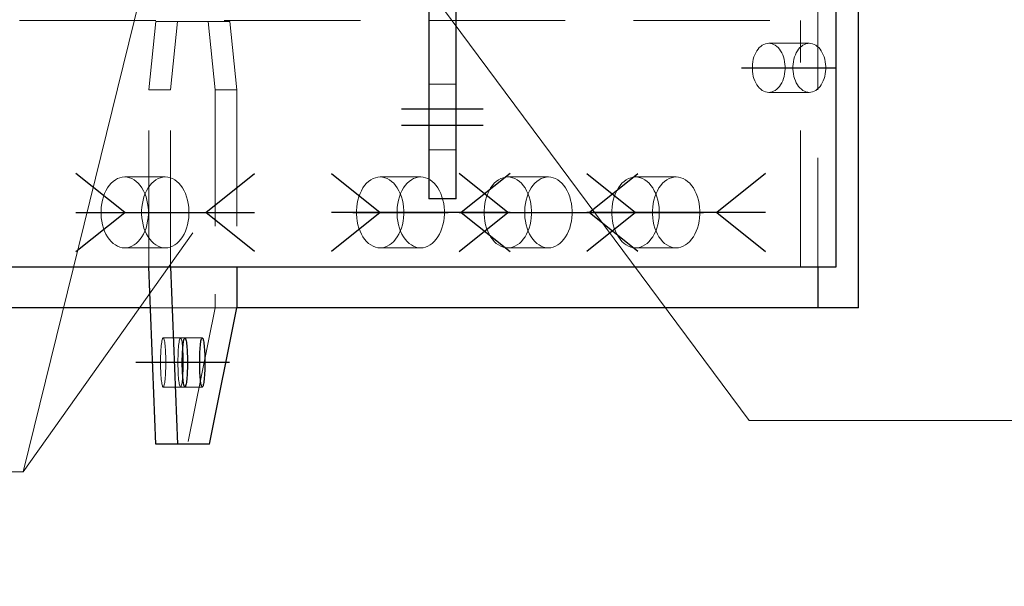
# Model space of a CAD drawing. Header units: millimetres. Extents: x 3528 to 4122, y 12541 to 12988.
# Tile 32 of 47: x 3936 to 3954, y 12706 to 12717. Entities that reach past the tile are written whole.
import ezdxf

# ---------------------------------------------------------------- set-up
doc = ezdxf.new("R2010")
doc.units = ezdxf.units.MM
doc.header["$LTSCALE"] = 10
doc.linetypes.add('HIDDEN', pattern=[0.375, 0.25, -0.125])
doc.linetypes.add('MITTE', pattern=[2, 1.25, -0.25, 0.25, -0.25])
for name, color, linetype in [('PS_BOLT', 4, 'Continuous'), ('PS_MID', 5, 'MITTE'), ('PS_SHAPE', 3, 'Continuous')]:
    doc.layers.add(name, color=color, linetype=linetype)
for name, color, linetype, lineweight in [('PS_Hidden', 2, 'HIDDEN', 9), ('PS_Pos', 1, 'Continuous', 15), ('PS_SOLID', 7, 'Continuous', 30)]:
    doc.layers.add(name, color=color, linetype=linetype, lineweight=lineweight)
doc.styles.add('simplex', font='simplex.shx', dxfattribs={"width": 0.75})

# ---------------------------------------------------------------- blocks, each defined once
blk = doc.blocks.new('*X325')
at = {"color": 30, "linetype": 'Continuous'}
for p, q in [((3941.798, 12713.918), (3942.69, 12713.204)), ((3945.07, 12713.918), (3944.178, 12713.204)), ((3942.69, 12713.204), (3941.798, 12712.49)), ((3945.07, 12713.204), (3941.798, 12713.204)), ((3944.178, 12713.204), (3945.07, 12712.49))]:
    blk.add_line(p, q, dxfattribs=at)
blk = doc.blocks.new('*X328')
at = {"color": 30, "linetype": 'Continuous'}
for p, q in [((3945.03, 12713.204), (3944.138, 12713.918)), ((3946.518, 12713.204), (3947.41, 12713.918)), ((3944.138, 12712.49), (3945.03, 12713.204)), ((3944.138, 12713.204), (3947.41, 12713.204)), ((3947.41, 12712.49), (3946.518, 12713.204))]:
    blk.add_line(p, q, dxfattribs=at)
blk = doc.blocks.new('*X330')
at = {"layer": 'PS_Hidden', "color": 2, "linetype": 'HIDDEN'}
for p, q in [((3950.713, 12721.704), (3950.713, 12712.204)), ((3699.831, 12716.719), (3950.391, 12716.719)), ((3950.391, 12712.204), (3950.391, 12716.719)), ((3938.45, 12715.454), (3938.583, 12716.704)), ((3938.583, 12716.704), (3938.98, 12716.704)), ((3938.98, 12716.704), (3938.848, 12715.454)), ((3938.98, 12716.704), (3939.936, 12716.704)), ((3939.538, 12716.704), (3939.671, 12715.454)), ((3940.068, 12715.454), (3939.936, 12716.704)), ((3949.592, 12716.164), (3949.614, 12716.196)), ((3949.614, 12716.196), (3949.638, 12716.224)), ((3949.638, 12716.224), (3949.664, 12716.248)), ((3949.664, 12716.248), (3949.692, 12716.268)), ((3949.692, 12716.268), (3949.72, 12716.284)), ((3949.72, 12716.284), (3949.75, 12716.295)), ((3949.75, 12716.295), (3949.78, 12716.302)), ((3949.78, 12716.302), (3949.81, 12716.304)), ((3949.81, 12716.304), (3949.841, 12716.302)), ((3950.554, 12716.304), (3949.81, 12716.304)), ((3949.841, 12716.302), (3949.871, 12716.295)), ((3949.871, 12716.295), (3949.9, 12716.284)), ((3949.9, 12716.284), (3949.929, 12716.268)), ((3949.929, 12716.268), (3949.956, 12716.248)), ((3949.956, 12716.248), (3949.982, 12716.224)), ((3949.982, 12716.224), (3950.006, 12716.196)), ((3950.006, 12716.196), (3950.028, 12716.164)), ((3950.358, 12716.196), (3950.336, 12716.164)), ((3950.382, 12716.224), (3950.358, 12716.196)), ((3950.408, 12716.248), (3950.382, 12716.224)), ((3950.435, 12716.268), (3950.408, 12716.248)), ((3950.464, 12716.284), (3950.435, 12716.268)), ((3950.493, 12716.295), (3950.464, 12716.284)), ((3950.524, 12716.302), (3950.493, 12716.295)), ((3950.554, 12716.304), (3950.524, 12716.302)), ((3950.584, 12716.302), (3950.554, 12716.304)), ((3950.615, 12716.295), (3950.584, 12716.302)), ((3950.644, 12716.284), (3950.615, 12716.295)), ((3950.673, 12716.268), (3950.644, 12716.284)), ((3950.7, 12716.248), (3950.673, 12716.268)), ((3950.726, 12716.224), (3950.7, 12716.248)), ((3950.75, 12716.196), (3950.726, 12716.224)), ((3950.772, 12716.164), (3950.75, 12716.196)), ((3949.519, 12715.967), (3949.528, 12716.011)), ((3949.528, 12716.011), (3949.54, 12716.053)), ((3949.54, 12716.053), (3949.555, 12716.092)), ((3949.555, 12716.092), (3949.572, 12716.13)), ((3949.572, 12716.13), (3949.592, 12716.164)), ((3950.028, 12716.164), (3950.048, 12716.13)), ((3950.048, 12716.13), (3950.066, 12716.092)), ((3950.066, 12716.092), (3950.08, 12716.053)), ((3950.08, 12716.053), (3950.092, 12716.011)), ((3950.092, 12716.011), (3950.102, 12715.967)), ((3950.272, 12716.011), (3950.263, 12715.967)), ((3950.284, 12716.053), (3950.272, 12716.011)), ((3950.299, 12716.092), (3950.284, 12716.053)), ((3950.316, 12716.13), (3950.299, 12716.092)), ((3950.336, 12716.164), (3950.316, 12716.13)), ((3950.792, 12716.13), (3950.772, 12716.164)), ((3950.809, 12716.092), (3950.792, 12716.13)), ((3950.824, 12716.053), (3950.809, 12716.092)), ((3950.836, 12716.011), (3950.824, 12716.053)), ((3950.845, 12715.967), (3950.836, 12716.011)), ((3949.51, 12715.877), (3949.513, 12715.923)), ((3949.51, 12715.832), (3949.51, 12715.877)), ((3949.513, 12715.786), (3949.51, 12715.832)), ((3949.513, 12715.923), (3949.519, 12715.967)), ((3950.102, 12715.967), (3950.108, 12715.923)), ((3950.108, 12715.923), (3950.111, 12715.877)), ((3950.111, 12715.832), (3950.108, 12715.786)), ((3950.111, 12715.877), (3950.111, 12715.832)), ((3950.257, 12715.923), (3950.254, 12715.877)), ((3950.254, 12715.877), (3950.254, 12715.832)), ((3950.254, 12715.832), (3950.257, 12715.786)), ((3950.263, 12715.967), (3950.257, 12715.923)), ((3950.851, 12715.923), (3950.845, 12715.967)), ((3950.854, 12715.877), (3950.851, 12715.923)), ((3950.851, 12715.786), (3950.854, 12715.832)), ((3950.854, 12715.832), (3950.854, 12715.877)), ((3949.519, 12715.742), (3949.513, 12715.786)), ((3949.528, 12715.698), (3949.519, 12715.742)), ((3949.54, 12715.656), (3949.528, 12715.698)), ((3949.555, 12715.616), (3949.54, 12715.656)), ((3950.08, 12715.656), (3950.066, 12715.616)), ((3950.092, 12715.698), (3950.08, 12715.656)), ((3950.102, 12715.742), (3950.092, 12715.698)), ((3950.108, 12715.786), (3950.102, 12715.742)), ((3950.257, 12715.786), (3950.263, 12715.742)), ((3950.263, 12715.742), (3950.272, 12715.698)), ((3950.272, 12715.698), (3950.284, 12715.656)), ((3950.284, 12715.656), (3950.299, 12715.616)), ((3950.809, 12715.616), (3950.824, 12715.656)), ((3950.824, 12715.656), (3950.836, 12715.698)), ((3950.836, 12715.698), (3950.845, 12715.742)), ((3950.845, 12715.742), (3950.851, 12715.786)), ((3938.45, 12712.204), (3938.45, 12715.454)), ((3938.848, 12715.454), (3938.45, 12715.454)), ((3938.848, 12712.204), (3938.848, 12715.454)), ((3939.671, 12715.454), (3939.671, 12711.454)), ((3939.671, 12715.454), (3940.068, 12715.454)), ((3940.068, 12715.454), (3940.068, 12712.204)), ((3943.581, 12715.554), (3944.081, 12715.554)), ((3949.572, 12715.579), (3949.555, 12715.616)), ((3949.592, 12715.544), (3949.572, 12715.579)), ((3949.614, 12715.513), (3949.592, 12715.544)), ((3949.638, 12715.485), (3949.614, 12715.513)), ((3949.664, 12715.461), (3949.638, 12715.485)), ((3949.692, 12715.441), (3949.664, 12715.461)), ((3949.956, 12715.461), (3949.929, 12715.441)), ((3949.982, 12715.485), (3949.956, 12715.461)), ((3950.006, 12715.513), (3949.982, 12715.485)), ((3950.028, 12715.544), (3950.006, 12715.513)), ((3950.048, 12715.579), (3950.028, 12715.544)), ((3950.066, 12715.616), (3950.048, 12715.579)), ((3950.299, 12715.616), (3950.316, 12715.579)), ((3950.316, 12715.579), (3950.336, 12715.544)), ((3950.336, 12715.544), (3950.358, 12715.513)), ((3950.358, 12715.513), (3950.382, 12715.485)), ((3950.382, 12715.485), (3950.408, 12715.461)), ((3950.408, 12715.461), (3950.435, 12715.441)), ((3950.673, 12715.441), (3950.7, 12715.461)), ((3950.7, 12715.461), (3950.726, 12715.485)), ((3950.726, 12715.485), (3950.75, 12715.513)), ((3950.75, 12715.513), (3950.772, 12715.544)), ((3950.772, 12715.544), (3950.792, 12715.579)), ((3950.792, 12715.579), (3950.809, 12715.616)), ((3949.72, 12715.425), (3949.692, 12715.441)), ((3949.75, 12715.414), (3949.72, 12715.425)), ((3949.78, 12715.407), (3949.75, 12715.414)), ((3949.81, 12715.404), (3949.78, 12715.407)), ((3949.841, 12715.407), (3949.81, 12715.404)), ((3950.554, 12715.404), (3949.81, 12715.404)), ((3949.871, 12715.414), (3949.841, 12715.407)), ((3949.9, 12715.425), (3949.871, 12715.414)), ((3949.929, 12715.441), (3949.9, 12715.425)), ((3950.435, 12715.441), (3950.464, 12715.425)), ((3950.464, 12715.425), (3950.493, 12715.414)), ((3950.493, 12715.414), (3950.524, 12715.407)), ((3950.524, 12715.407), (3950.554, 12715.404)), ((3950.554, 12715.404), (3950.584, 12715.407)), ((3950.584, 12715.407), (3950.615, 12715.414)), ((3950.615, 12715.414), (3950.644, 12715.425)), ((3950.644, 12715.425), (3950.673, 12715.441)), ((3943.581, 12714.354), (3944.081, 12714.354)), ((3937.839, 12713.802), (3937.881, 12713.825)), ((3937.881, 12713.825), (3937.923, 12713.841)), ((3937.923, 12713.841), (3937.967, 12713.851)), ((3937.967, 12713.851), (3938.011, 12713.854)), ((3938.011, 12713.854), (3938.055, 12713.851)), ((3938.754, 12713.854), (3938.011, 12713.854)), ((3938.055, 12713.851), (3938.098, 12713.841)), ((3938.098, 12713.841), (3938.141, 12713.825)), ((3938.141, 12713.825), (3938.182, 12713.802)), ((3938.624, 12713.825), (3938.583, 12713.802)), ((3938.667, 12713.841), (3938.624, 12713.825)), ((3938.71, 12713.851), (3938.667, 12713.841)), ((3938.754, 12713.854), (3938.71, 12713.851)), ((3938.798, 12713.851), (3938.754, 12713.854)), ((3938.842, 12713.841), (3938.798, 12713.851)), ((3938.884, 12713.825), (3938.842, 12713.841)), ((3938.926, 12713.802), (3938.884, 12713.825)), ((3942.519, 12713.802), (3942.56, 12713.825)), ((3942.56, 12713.825), (3942.603, 12713.841)), ((3942.603, 12713.841), (3942.646, 12713.851)), ((3942.646, 12713.851), (3942.69, 12713.854)), ((3942.69, 12713.854), (3942.734, 12713.851)), ((3943.434, 12713.854), (3942.69, 12713.854)), ((3942.734, 12713.851), (3942.778, 12713.841)), ((3942.778, 12713.841), (3942.82, 12713.825)), ((3942.82, 12713.825), (3942.862, 12713.802)), ((3943.304, 12713.825), (3943.263, 12713.802)), ((3943.347, 12713.841), (3943.304, 12713.825)), ((3943.39, 12713.851), (3943.347, 12713.841)), ((3943.434, 12713.854), (3943.39, 12713.851)), ((3943.478, 12713.851), (3943.434, 12713.854)), ((3943.522, 12713.841), (3943.478, 12713.851)), ((3943.564, 12713.825), (3943.522, 12713.841)), ((3943.605, 12713.802), (3943.564, 12713.825)), ((3944.859, 12713.802), (3944.9, 12713.825)), ((3944.9, 12713.825), (3944.943, 12713.841)), ((3944.943, 12713.841), (3944.986, 12713.851)), ((3944.986, 12713.851), (3945.03, 12713.854)), ((3945.03, 12713.854), (3945.074, 12713.851)), ((3945.774, 12713.854), (3945.03, 12713.854)), ((3945.074, 12713.851), (3945.118, 12713.841)), ((3945.118, 12713.841), (3945.16, 12713.825)), ((3945.16, 12713.825), (3945.202, 12713.802)), ((3945.644, 12713.825), (3945.603, 12713.802)), ((3945.686, 12713.841), (3945.644, 12713.825)), ((3945.73, 12713.851), (3945.686, 12713.841)), ((3945.774, 12713.854), (3945.73, 12713.851)), ((3945.818, 12713.851), (3945.774, 12713.854)), ((3945.861, 12713.841), (3945.818, 12713.851)), ((3945.904, 12713.825), (3945.861, 12713.841)), ((3945.945, 12713.802), (3945.904, 12713.825)), ((3947.199, 12713.802), (3947.24, 12713.825)), ((3947.24, 12713.825), (3947.283, 12713.841)), ((3947.283, 12713.841), (3947.326, 12713.851)), ((3947.326, 12713.851), (3947.37, 12713.854)), ((3947.37, 12713.854), (3947.414, 12713.851)), ((3948.114, 12713.854), (3947.37, 12713.854)), ((3947.414, 12713.851), (3947.458, 12713.841)), ((3947.458, 12713.841), (3947.5, 12713.825)), ((3947.5, 12713.825), (3947.542, 12713.802)), ((3947.984, 12713.825), (3947.942, 12713.802)), ((3948.026, 12713.841), (3947.984, 12713.825)), ((3948.07, 12713.851), (3948.026, 12713.841)), ((3948.114, 12713.854), (3948.07, 12713.851)), ((3948.158, 12713.851), (3948.114, 12713.854)), ((3948.201, 12713.841), (3948.158, 12713.851)), ((3948.244, 12713.825), (3948.201, 12713.841)), ((3948.285, 12713.802), (3948.244, 12713.825)), ((3937.667, 12713.602), (3937.696, 12713.652)), ((3937.696, 12713.652), (3937.728, 12713.698)), ((3937.728, 12713.698), (3937.762, 12713.738)), ((3937.762, 12713.738), (3937.8, 12713.773)), ((3937.8, 12713.773), (3937.839, 12713.802)), ((3938.182, 12713.802), (3938.222, 12713.773)), ((3938.222, 12713.773), (3938.259, 12713.738)), ((3938.259, 12713.738), (3938.294, 12713.698)), ((3938.294, 12713.698), (3938.326, 12713.652)), ((3938.326, 12713.652), (3938.354, 12713.602)), ((3938.439, 12713.652), (3938.411, 12713.602)), ((3938.471, 12713.698), (3938.439, 12713.652)), ((3938.506, 12713.738), (3938.471, 12713.698)), ((3938.543, 12713.773), (3938.506, 12713.738)), ((3938.583, 12713.802), (3938.543, 12713.773)), ((3938.965, 12713.773), (3938.926, 12713.802)), ((3939.003, 12713.738), (3938.965, 12713.773)), ((3939.037, 12713.698), (3939.003, 12713.738)), ((3939.069, 12713.652), (3939.037, 12713.698)), ((3939.098, 12713.602), (3939.069, 12713.652)), ((3942.347, 12713.602), (3942.375, 12713.652)), ((3942.375, 12713.652), (3942.407, 12713.698)), ((3942.407, 12713.698), (3942.442, 12713.738)), ((3942.442, 12713.738), (3942.48, 12713.773)), ((3942.48, 12713.773), (3942.519, 12713.802)), ((3942.862, 12713.802), (3942.901, 12713.773)), ((3942.901, 12713.773), (3942.939, 12713.738)), ((3942.939, 12713.738), (3942.973, 12713.698)), ((3942.973, 12713.698), (3943.005, 12713.652)), ((3943.005, 12713.652), (3943.034, 12713.602)), ((3943.119, 12713.652), (3943.09, 12713.602)), ((3943.151, 12713.698), (3943.119, 12713.652)), ((3943.186, 12713.738), (3943.151, 12713.698)), ((3943.223, 12713.773), (3943.186, 12713.738)), ((3943.263, 12713.802), (3943.223, 12713.773)), ((3943.645, 12713.773), (3943.605, 12713.802)), ((3943.682, 12713.738), (3943.645, 12713.773)), ((3943.717, 12713.698), (3943.682, 12713.738)), ((3943.749, 12713.652), (3943.717, 12713.698)), ((3943.778, 12713.602), (3943.749, 12713.652)), ((3944.687, 12713.602), (3944.715, 12713.652)), ((3944.715, 12713.652), (3944.747, 12713.698)), ((3944.747, 12713.698), (3944.782, 12713.738)), ((3944.782, 12713.738), (3944.819, 12713.773)), ((3944.819, 12713.773), (3944.859, 12713.802)), ((3945.202, 12713.802), (3945.241, 12713.773)), ((3945.241, 12713.773), (3945.279, 12713.738)), ((3945.279, 12713.738), (3945.313, 12713.698)), ((3945.313, 12713.698), (3945.345, 12713.652)), ((3945.345, 12713.652), (3945.374, 12713.602)), ((3945.459, 12713.652), (3945.43, 12713.602)), ((3945.491, 12713.698), (3945.459, 12713.652)), ((3945.526, 12713.738), (3945.491, 12713.698)), ((3945.563, 12713.773), (3945.526, 12713.738)), ((3945.603, 12713.802), (3945.563, 12713.773)), ((3945.985, 12713.773), (3945.945, 12713.802)), ((3946.022, 12713.738), (3945.985, 12713.773)), ((3946.057, 12713.698), (3946.022, 12713.738)), ((3946.089, 12713.652), (3946.057, 12713.698)), ((3946.118, 12713.602), (3946.089, 12713.652)), ((3947.027, 12713.602), (3947.055, 12713.652)), ((3947.055, 12713.652), (3947.087, 12713.698)), ((3947.087, 12713.698), (3947.122, 12713.738)), ((3947.122, 12713.738), (3947.159, 12713.773)), ((3947.159, 12713.773), (3947.199, 12713.802)), ((3947.542, 12713.802), (3947.581, 12713.773)), ((3947.581, 12713.773), (3947.618, 12713.738)), ((3947.618, 12713.738), (3947.653, 12713.698)), ((3947.653, 12713.698), (3947.685, 12713.652)), ((3947.685, 12713.652), (3947.714, 12713.602)), ((3947.799, 12713.652), (3947.77, 12713.602)), ((3947.831, 12713.698), (3947.799, 12713.652)), ((3947.866, 12713.738), (3947.831, 12713.698)), ((3947.903, 12713.773), (3947.866, 12713.738)), ((3947.942, 12713.802), (3947.903, 12713.773)), ((3948.325, 12713.773), (3948.285, 12713.802)), ((3948.362, 12713.738), (3948.325, 12713.773)), ((3948.397, 12713.698), (3948.362, 12713.738)), ((3948.429, 12713.652), (3948.397, 12713.698)), ((3948.457, 12713.602), (3948.429, 12713.652)), ((3937.603, 12713.43), (3937.621, 12713.491)), ((3937.621, 12713.491), (3937.642, 12713.548)), ((3937.642, 12713.548), (3937.667, 12713.602)), ((3938.364, 12713.491), (3938.347, 12713.43)), ((3938.354, 12713.602), (3938.379, 12713.548)), ((3938.386, 12713.548), (3938.364, 12713.491)), ((3938.379, 12713.548), (3938.401, 12713.491)), ((3938.411, 12713.602), (3938.386, 12713.548)), ((3938.401, 12713.491), (3938.418, 12713.43)), ((3939.123, 12713.548), (3939.098, 12713.602)), ((3939.144, 12713.491), (3939.123, 12713.548)), ((3939.162, 12713.43), (3939.144, 12713.491)), ((3942.283, 12713.43), (3942.3, 12713.491)), ((3942.3, 12713.491), (3942.322, 12713.548)), ((3942.322, 12713.548), (3942.347, 12713.602)), ((3943.044, 12713.491), (3943.027, 12713.43)), ((3943.034, 12713.602), (3943.059, 12713.548)), ((3943.065, 12713.548), (3943.044, 12713.491)), ((3943.059, 12713.548), (3943.081, 12713.491)), ((3943.09, 12713.602), (3943.065, 12713.548)), ((3943.081, 12713.491), (3943.098, 12713.43)), ((3943.803, 12713.548), (3943.778, 12713.602)), ((3943.824, 12713.491), (3943.803, 12713.548)), ((3943.842, 12713.43), (3943.824, 12713.491)), ((3944.623, 12713.43), (3944.64, 12713.491)), ((3944.64, 12713.491), (3944.661, 12713.548)), ((3944.661, 12713.548), (3944.687, 12713.602)), ((3945.384, 12713.491), (3945.366, 12713.43)), ((3945.374, 12713.602), (3945.399, 12713.548)), ((3945.405, 12713.548), (3945.384, 12713.491)), ((3945.399, 12713.548), (3945.42, 12713.491)), ((3945.43, 12713.602), (3945.405, 12713.548)), ((3945.42, 12713.491), (3945.438, 12713.43)), ((3946.143, 12713.548), (3946.118, 12713.602)), ((3946.164, 12713.491), (3946.143, 12713.548)), ((3946.181, 12713.43), (3946.164, 12713.491)), ((3946.963, 12713.43), (3946.98, 12713.491)), ((3946.98, 12713.491), (3947.001, 12713.548)), ((3947.001, 12713.548), (3947.027, 12713.602)), ((3947.724, 12713.491), (3947.706, 12713.43)), ((3947.714, 12713.602), (3947.739, 12713.548)), ((3947.745, 12713.548), (3947.724, 12713.491)), ((3947.739, 12713.548), (3947.76, 12713.491)), ((3947.77, 12713.602), (3947.745, 12713.548)), ((3947.76, 12713.491), (3947.778, 12713.43)), ((3948.483, 12713.548), (3948.457, 12713.602)), ((3948.504, 12713.491), (3948.483, 12713.548)), ((3948.521, 12713.43), (3948.504, 12713.491)), ((3937.577, 12713.237), (3937.581, 12713.303)), ((3937.581, 12713.303), (3937.59, 12713.367)), ((3937.59, 12713.367), (3937.603, 12713.43)), ((3938.325, 12713.303), (3938.32, 12713.237)), ((3938.334, 12713.367), (3938.325, 12713.303)), ((3938.347, 12713.43), (3938.334, 12713.367)), ((3938.418, 12713.43), (3938.431, 12713.367)), ((3938.431, 12713.367), (3938.44, 12713.303)), ((3938.44, 12713.303), (3938.445, 12713.237)), ((3939.175, 12713.367), (3939.162, 12713.43)), ((3939.184, 12713.303), (3939.175, 12713.367)), ((3939.188, 12713.237), (3939.184, 12713.303)), ((3942.256, 12713.237), (3942.261, 12713.303)), ((3942.261, 12713.303), (3942.27, 12713.367)), ((3942.27, 12713.367), (3942.283, 12713.43)), ((3943.005, 12713.303), (3943, 12713.237)), ((3943.013, 12713.367), (3943.005, 12713.303)), ((3943.027, 12713.43), (3943.013, 12713.367)), ((3943.098, 12713.43), (3943.111, 12713.367)), ((3943.111, 12713.367), (3943.12, 12713.303)), ((3943.12, 12713.303), (3943.124, 12713.237)), ((3943.855, 12713.367), (3943.842, 12713.43)), ((3943.864, 12713.303), (3943.855, 12713.367)), ((3943.868, 12713.237), (3943.864, 12713.303)), ((3944.596, 12713.237), (3944.601, 12713.303)), ((3944.601, 12713.303), (3944.61, 12713.367)), ((3944.61, 12713.367), (3944.623, 12713.43)), ((3945.344, 12713.303), (3945.34, 12713.237)), ((3945.353, 12713.367), (3945.344, 12713.303)), ((3945.366, 12713.43), (3945.353, 12713.367)), ((3945.438, 12713.43), (3945.451, 12713.367)), ((3945.451, 12713.367), (3945.46, 12713.303)), ((3945.46, 12713.303), (3945.464, 12713.237)), ((3946.195, 12713.367), (3946.181, 12713.43)), ((3946.203, 12713.303), (3946.195, 12713.367)), ((3946.208, 12713.237), (3946.203, 12713.303)), ((3946.936, 12713.237), (3946.941, 12713.303)), ((3946.941, 12713.303), (3946.949, 12713.367)), ((3946.949, 12713.367), (3946.963, 12713.43)), ((3947.684, 12713.303), (3947.68, 12713.237)), ((3947.693, 12713.367), (3947.684, 12713.303)), ((3947.706, 12713.43), (3947.693, 12713.367)), ((3947.778, 12713.43), (3947.791, 12713.367)), ((3947.791, 12713.367), (3947.8, 12713.303)), ((3947.8, 12713.303), (3947.804, 12713.237)), ((3948.534, 12713.367), (3948.521, 12713.43)), ((3948.543, 12713.303), (3948.534, 12713.367)), ((3948.548, 12713.237), (3948.543, 12713.303)), ((3937.577, 12713.171), (3937.577, 12713.237)), ((3937.581, 12713.106), (3937.577, 12713.171)), ((3937.59, 12713.041), (3937.581, 12713.106)), ((3938.32, 12713.237), (3938.32, 12713.171)), ((3938.32, 12713.171), (3938.325, 12713.106)), ((3938.325, 12713.106), (3938.334, 12713.041)), ((3938.44, 12713.106), (3938.431, 12713.041)), ((3938.445, 12713.171), (3938.44, 12713.106)), ((3938.445, 12713.237), (3938.445, 12713.171)), ((3939.175, 12713.041), (3939.184, 12713.106)), ((3939.184, 12713.106), (3939.188, 12713.171)), ((3939.188, 12713.171), (3939.188, 12713.237)), ((3942.256, 12713.171), (3942.256, 12713.237)), ((3942.261, 12713.106), (3942.256, 12713.171)), ((3942.27, 12713.041), (3942.261, 12713.106)), ((3943, 12713.237), (3943, 12713.171)), ((3943, 12713.171), (3943.005, 12713.106)), ((3943.005, 12713.106), (3943.013, 12713.041)), ((3943.12, 12713.106), (3943.111, 12713.041)), ((3943.124, 12713.171), (3943.12, 12713.106)), ((3943.124, 12713.237), (3943.124, 12713.171)), ((3943.855, 12713.041), (3943.864, 12713.106)), ((3943.864, 12713.106), (3943.868, 12713.171)), ((3943.868, 12713.171), (3943.868, 12713.237)), ((3944.596, 12713.171), (3944.596, 12713.237)), ((3944.601, 12713.106), (3944.596, 12713.171)), ((3944.61, 12713.041), (3944.601, 12713.106)), ((3945.34, 12713.237), (3945.34, 12713.171)), ((3945.34, 12713.171), (3945.344, 12713.106)), ((3945.344, 12713.106), (3945.353, 12713.041)), ((3945.46, 12713.106), (3945.451, 12713.041)), ((3945.464, 12713.171), (3945.46, 12713.106)), ((3945.464, 12713.237), (3945.464, 12713.171)), ((3946.195, 12713.041), (3946.203, 12713.106)), ((3946.203, 12713.106), (3946.208, 12713.171)), ((3946.208, 12713.171), (3946.208, 12713.237)), ((3946.936, 12713.171), (3946.936, 12713.237)), ((3946.941, 12713.106), (3946.936, 12713.171)), ((3946.949, 12713.041), (3946.941, 12713.106)), ((3947.68, 12713.237), (3947.68, 12713.171)), ((3947.68, 12713.171), (3947.684, 12713.106)), ((3947.684, 12713.106), (3947.693, 12713.041)), ((3947.8, 12713.106), (3947.791, 12713.041)), ((3947.804, 12713.171), (3947.8, 12713.106)), ((3947.804, 12713.237), (3947.804, 12713.171)), ((3948.534, 12713.041), (3948.543, 12713.106)), ((3948.543, 12713.106), (3948.548, 12713.171)), ((3948.548, 12713.171), (3948.548, 12713.237)), ((3937.603, 12712.979), (3937.59, 12713.041)), ((3937.621, 12712.918), (3937.603, 12712.979)), ((3938.334, 12713.041), (3938.347, 12712.979)), ((3938.347, 12712.979), (3938.364, 12712.918)), ((3938.418, 12712.979), (3938.401, 12712.918)), ((3938.431, 12713.041), (3938.418, 12712.979)), ((3939.144, 12712.918), (3939.162, 12712.979)), ((3939.162, 12712.979), (3939.175, 12713.041)), ((3942.283, 12712.979), (3942.27, 12713.041)), ((3942.3, 12712.918), (3942.283, 12712.979)), ((3943.013, 12713.041), (3943.027, 12712.979)), ((3943.027, 12712.979), (3943.044, 12712.918)), ((3943.098, 12712.979), (3943.081, 12712.918)), ((3943.111, 12713.041), (3943.098, 12712.979)), ((3943.824, 12712.918), (3943.842, 12712.979)), ((3943.842, 12712.979), (3943.855, 12713.041)), ((3944.623, 12712.979), (3944.61, 12713.041)), ((3944.64, 12712.918), (3944.623, 12712.979)), ((3945.353, 12713.041), (3945.366, 12712.979)), ((3945.366, 12712.979), (3945.384, 12712.918)), ((3945.438, 12712.979), (3945.42, 12712.918)), ((3945.451, 12713.041), (3945.438, 12712.979)), ((3946.164, 12712.918), (3946.181, 12712.979)), ((3946.181, 12712.979), (3946.195, 12713.041)), ((3946.963, 12712.979), (3946.949, 12713.041)), ((3946.98, 12712.918), (3946.963, 12712.979)), ((3947.693, 12713.041), (3947.706, 12712.979)), ((3947.706, 12712.979), (3947.724, 12712.918)), ((3947.778, 12712.979), (3947.76, 12712.918)), ((3947.791, 12713.041), (3947.778, 12712.979)), ((3948.504, 12712.918), (3948.521, 12712.979)), ((3948.521, 12712.979), (3948.534, 12713.041)), ((3937.642, 12712.861), (3937.621, 12712.918)), ((3937.667, 12712.807), (3937.642, 12712.861)), ((3937.696, 12712.757), (3937.667, 12712.807)), ((3937.728, 12712.711), (3937.696, 12712.757)), ((3938.326, 12712.757), (3938.294, 12712.711)), ((3938.354, 12712.807), (3938.326, 12712.757)), ((3938.379, 12712.861), (3938.354, 12712.807)), ((3938.364, 12712.918), (3938.386, 12712.861)), ((3938.401, 12712.918), (3938.379, 12712.861)), ((3938.386, 12712.861), (3938.411, 12712.807)), ((3938.411, 12712.807), (3938.439, 12712.757)), ((3938.439, 12712.757), (3938.471, 12712.711)), ((3939.037, 12712.711), (3939.069, 12712.757)), ((3939.069, 12712.757), (3939.098, 12712.807)), ((3939.098, 12712.807), (3939.123, 12712.861)), ((3939.123, 12712.861), (3939.144, 12712.918)), ((3942.322, 12712.861), (3942.3, 12712.918)), ((3942.347, 12712.807), (3942.322, 12712.861)), ((3942.375, 12712.757), (3942.347, 12712.807)), ((3942.407, 12712.711), (3942.375, 12712.757)), ((3943.005, 12712.757), (3942.973, 12712.711)), ((3943.034, 12712.807), (3943.005, 12712.757)), ((3943.059, 12712.861), (3943.034, 12712.807)), ((3943.044, 12712.918), (3943.065, 12712.861)), ((3943.081, 12712.918), (3943.059, 12712.861)), ((3943.065, 12712.861), (3943.09, 12712.807)), ((3943.09, 12712.807), (3943.119, 12712.757)), ((3943.119, 12712.757), (3943.151, 12712.711)), ((3943.717, 12712.711), (3943.749, 12712.757)), ((3943.749, 12712.757), (3943.778, 12712.807)), ((3943.778, 12712.807), (3943.803, 12712.861)), ((3943.803, 12712.861), (3943.824, 12712.918)), ((3944.661, 12712.861), (3944.64, 12712.918)), ((3944.687, 12712.807), (3944.661, 12712.861)), ((3944.715, 12712.757), (3944.687, 12712.807)), ((3944.747, 12712.711), (3944.715, 12712.757)), ((3945.345, 12712.757), (3945.313, 12712.711)), ((3945.374, 12712.807), (3945.345, 12712.757)), ((3945.399, 12712.861), (3945.374, 12712.807)), ((3945.384, 12712.918), (3945.405, 12712.861)), ((3945.42, 12712.918), (3945.399, 12712.861)), ((3945.405, 12712.861), (3945.43, 12712.807)), ((3945.43, 12712.807), (3945.459, 12712.757)), ((3945.459, 12712.757), (3945.491, 12712.711)), ((3946.057, 12712.711), (3946.089, 12712.757)), ((3946.089, 12712.757), (3946.118, 12712.807)), ((3946.118, 12712.807), (3946.143, 12712.861)), ((3946.143, 12712.861), (3946.164, 12712.918)), ((3947.001, 12712.861), (3946.98, 12712.918)), ((3947.027, 12712.807), (3947.001, 12712.861)), ((3947.055, 12712.757), (3947.027, 12712.807)), ((3947.087, 12712.711), (3947.055, 12712.757)), ((3947.685, 12712.757), (3947.653, 12712.711)), ((3947.714, 12712.807), (3947.685, 12712.757)), ((3947.739, 12712.861), (3947.714, 12712.807)), ((3947.724, 12712.918), (3947.745, 12712.861)), ((3947.76, 12712.918), (3947.739, 12712.861)), ((3947.745, 12712.861), (3947.77, 12712.807)), ((3947.77, 12712.807), (3947.799, 12712.757)), ((3947.799, 12712.757), (3947.831, 12712.711)), ((3948.397, 12712.711), (3948.429, 12712.757)), ((3948.429, 12712.757), (3948.457, 12712.807)), ((3948.457, 12712.807), (3948.483, 12712.861)), ((3948.483, 12712.861), (3948.504, 12712.918)), ((3937.762, 12712.671), (3937.728, 12712.711)), ((3937.8, 12712.636), (3937.762, 12712.671)), ((3937.839, 12712.607), (3937.8, 12712.636)), ((3937.881, 12712.584), (3937.839, 12712.607)), ((3937.923, 12712.568), (3937.881, 12712.584)), ((3937.967, 12712.558), (3937.923, 12712.568)), ((3938.098, 12712.568), (3938.055, 12712.558)), ((3938.141, 12712.584), (3938.098, 12712.568)), ((3938.182, 12712.607), (3938.141, 12712.584)), ((3938.222, 12712.636), (3938.182, 12712.607)), ((3938.259, 12712.671), (3938.222, 12712.636)), ((3938.294, 12712.711), (3938.259, 12712.671)), ((3938.471, 12712.711), (3938.506, 12712.671)), ((3938.506, 12712.671), (3938.543, 12712.636)), ((3938.543, 12712.636), (3938.583, 12712.607)), ((3938.583, 12712.607), (3938.624, 12712.584)), ((3938.624, 12712.584), (3938.667, 12712.568)), ((3938.667, 12712.568), (3938.71, 12712.558)), ((3938.798, 12712.558), (3938.842, 12712.568)), ((3938.842, 12712.568), (3938.884, 12712.584)), ((3938.884, 12712.584), (3938.926, 12712.607)), ((3938.926, 12712.607), (3938.965, 12712.636)), ((3938.965, 12712.636), (3939.003, 12712.671)), ((3939.003, 12712.671), (3939.037, 12712.711)), ((3942.442, 12712.671), (3942.407, 12712.711)), ((3942.48, 12712.636), (3942.442, 12712.671)), ((3942.519, 12712.607), (3942.48, 12712.636)), ((3942.56, 12712.584), (3942.519, 12712.607)), ((3942.603, 12712.568), (3942.56, 12712.584)), ((3942.646, 12712.558), (3942.603, 12712.568)), ((3942.778, 12712.568), (3942.734, 12712.558)), ((3942.82, 12712.584), (3942.778, 12712.568)), ((3942.862, 12712.607), (3942.82, 12712.584)), ((3942.901, 12712.636), (3942.862, 12712.607)), ((3942.939, 12712.671), (3942.901, 12712.636)), ((3942.973, 12712.711), (3942.939, 12712.671)), ((3943.151, 12712.711), (3943.186, 12712.671)), ((3943.186, 12712.671), (3943.223, 12712.636)), ((3943.223, 12712.636), (3943.263, 12712.607)), ((3943.263, 12712.607), (3943.304, 12712.584)), ((3943.304, 12712.584), (3943.347, 12712.568)), ((3943.347, 12712.568), (3943.39, 12712.558)), ((3943.478, 12712.558), (3943.522, 12712.568)), ((3943.522, 12712.568), (3943.564, 12712.584)), ((3943.564, 12712.584), (3943.605, 12712.607)), ((3943.605, 12712.607), (3943.645, 12712.636)), ((3943.645, 12712.636), (3943.682, 12712.671)), ((3943.682, 12712.671), (3943.717, 12712.711)), ((3944.782, 12712.671), (3944.747, 12712.711)), ((3944.819, 12712.636), (3944.782, 12712.671)), ((3944.859, 12712.607), (3944.819, 12712.636)), ((3944.9, 12712.584), (3944.859, 12712.607)), ((3944.943, 12712.568), (3944.9, 12712.584)), ((3944.986, 12712.558), (3944.943, 12712.568)), ((3945.118, 12712.568), (3945.074, 12712.558)), ((3945.16, 12712.584), (3945.118, 12712.568)), ((3945.202, 12712.607), (3945.16, 12712.584)), ((3945.241, 12712.636), (3945.202, 12712.607)), ((3945.279, 12712.671), (3945.241, 12712.636)), ((3945.313, 12712.711), (3945.279, 12712.671)), ((3945.491, 12712.711), (3945.526, 12712.671)), ((3945.526, 12712.671), (3945.563, 12712.636)), ((3945.563, 12712.636), (3945.603, 12712.607)), ((3945.603, 12712.607), (3945.644, 12712.584)), ((3945.644, 12712.584), (3945.686, 12712.568)), ((3945.686, 12712.568), (3945.73, 12712.558)), ((3945.818, 12712.558), (3945.861, 12712.568)), ((3945.861, 12712.568), (3945.904, 12712.584)), ((3945.904, 12712.584), (3945.945, 12712.607)), ((3945.945, 12712.607), (3945.985, 12712.636)), ((3945.985, 12712.636), (3946.022, 12712.671)), ((3946.022, 12712.671), (3946.057, 12712.711)), ((3947.122, 12712.671), (3947.087, 12712.711)), ((3947.159, 12712.636), (3947.122, 12712.671)), ((3947.199, 12712.607), (3947.159, 12712.636)), ((3947.24, 12712.584), (3947.199, 12712.607)), ((3947.283, 12712.568), (3947.24, 12712.584)), ((3947.326, 12712.558), (3947.283, 12712.568)), ((3947.458, 12712.568), (3947.414, 12712.558)), ((3947.5, 12712.584), (3947.458, 12712.568)), ((3947.542, 12712.607), (3947.5, 12712.584)), ((3947.581, 12712.636), (3947.542, 12712.607)), ((3947.618, 12712.671), (3947.581, 12712.636)), ((3947.653, 12712.711), (3947.618, 12712.671)), ((3947.831, 12712.711), (3947.866, 12712.671)), ((3947.866, 12712.671), (3947.903, 12712.636)), ((3947.903, 12712.636), (3947.942, 12712.607)), ((3947.942, 12712.607), (3947.984, 12712.584)), ((3947.984, 12712.584), (3948.026, 12712.568)), ((3948.026, 12712.568), (3948.07, 12712.558)), ((3948.158, 12712.558), (3948.201, 12712.568)), ((3948.201, 12712.568), (3948.244, 12712.584)), ((3948.244, 12712.584), (3948.285, 12712.607)), ((3948.285, 12712.607), (3948.325, 12712.636)), ((3948.325, 12712.636), (3948.362, 12712.671)), ((3948.362, 12712.671), (3948.397, 12712.711)), ((3938.011, 12712.554), (3937.967, 12712.558)), ((3938.055, 12712.558), (3938.011, 12712.554)), ((3938.754, 12712.554), (3938.011, 12712.554)), ((3938.71, 12712.558), (3938.754, 12712.554)), ((3938.754, 12712.554), (3938.798, 12712.558)), ((3942.69, 12712.554), (3942.646, 12712.558)), ((3942.734, 12712.558), (3942.69, 12712.554)), ((3943.434, 12712.554), (3942.69, 12712.554)), ((3943.39, 12712.558), (3943.434, 12712.554)), ((3943.434, 12712.554), (3943.478, 12712.558)), ((3945.03, 12712.554), (3944.986, 12712.558)), ((3945.074, 12712.558), (3945.03, 12712.554)), ((3945.774, 12712.554), (3945.03, 12712.554)), ((3945.73, 12712.558), (3945.774, 12712.554)), ((3945.774, 12712.554), (3945.818, 12712.558)), ((3947.37, 12712.554), (3947.326, 12712.558)), ((3947.414, 12712.558), (3947.37, 12712.554)), ((3948.114, 12712.554), (3947.37, 12712.554)), ((3948.07, 12712.558), (3948.114, 12712.554)), ((3948.114, 12712.554), (3948.158, 12712.558)), ((3939.671, 12711.454), (3938.481, 12711.454)), ((3939.671, 12711.454), (3939.166, 12708.954)), ((3940.068, 12711.454), (3939.671, 12711.454)), ((3938.681, 12710.764), (3938.678, 12710.73)), ((3938.684, 12710.796), (3938.681, 12710.764)), ((3938.688, 12710.824), (3938.684, 12710.796)), ((3938.692, 12710.848), (3938.688, 12710.824)), ((3938.697, 12710.868), (3938.692, 12710.848)), ((3938.701, 12710.884), (3938.697, 12710.868)), ((3938.706, 12710.895), (3938.701, 12710.884)), ((3938.711, 12710.902), (3938.706, 12710.895)), ((3938.715, 12710.904), (3938.711, 12710.902)), ((3938.72, 12710.902), (3938.715, 12710.904)), ((3938.715, 12710.904), (3939.113, 12710.904)), ((3938.725, 12710.895), (3938.72, 12710.902)), ((3938.73, 12710.884), (3938.725, 12710.895)), ((3938.734, 12710.868), (3938.73, 12710.884)), ((3938.739, 12710.848), (3938.734, 12710.868)), ((3938.743, 12710.824), (3938.739, 12710.848)), ((3938.746, 12710.796), (3938.743, 12710.824)), ((3938.75, 12710.764), (3938.746, 12710.796)), ((3938.753, 12710.73), (3938.75, 12710.764)), ((3938.999, 12710.764), (3938.996, 12710.73)), ((3939.003, 12710.796), (3938.999, 12710.764)), ((3939.006, 12710.824), (3939.003, 12710.796)), ((3939.011, 12710.848), (3939.006, 12710.824)), ((3939.015, 12710.868), (3939.011, 12710.848)), ((3939.019, 12710.884), (3939.015, 12710.868)), ((3939.024, 12710.895), (3939.019, 12710.884)), ((3939.029, 12710.902), (3939.024, 12710.895)), ((3939.034, 12710.904), (3939.029, 12710.902)), ((3939.039, 12710.902), (3939.034, 12710.904)), ((3939.043, 12710.895), (3939.039, 12710.902)), ((3939.048, 12710.884), (3939.043, 12710.895)), ((3939.053, 12710.868), (3939.048, 12710.884)), ((3939.057, 12710.848), (3939.053, 12710.868)), ((3939.061, 12710.824), (3939.057, 12710.848)), ((3939.065, 12710.796), (3939.061, 12710.824)), ((3939.068, 12710.764), (3939.065, 12710.796)), ((3939.072, 12710.73), (3939.068, 12710.764)), ((3939.113, 12710.904), (3939.431, 12710.904)), ((3938.671, 12710.611), (3938.669, 12710.567)), ((3938.673, 12710.653), (3938.671, 12710.611)), ((3938.675, 12710.692), (3938.673, 12710.653)), ((3938.678, 12710.73), (3938.675, 12710.692)), ((3938.756, 12710.692), (3938.753, 12710.73)), ((3938.758, 12710.653), (3938.756, 12710.692)), ((3938.76, 12710.611), (3938.758, 12710.653)), ((3938.762, 12710.567), (3938.76, 12710.611)), ((3938.989, 12710.611), (3938.988, 12710.567)), ((3938.991, 12710.653), (3938.989, 12710.611)), ((3938.993, 12710.692), (3938.991, 12710.653)), ((3938.996, 12710.73), (3938.993, 12710.692)), ((3939.074, 12710.692), (3939.072, 12710.73)), ((3939.077, 12710.653), (3939.074, 12710.692)), ((3939.079, 12710.611), (3939.077, 12710.653)), ((3939.08, 12710.567), (3939.079, 12710.611)), ((3938.669, 12710.567), (3938.668, 12710.523)), ((3938.668, 12710.523), (3938.668, 12710.477)), ((3938.668, 12710.477), (3938.668, 12710.432)), ((3938.668, 12710.432), (3938.668, 12710.386)), ((3938.763, 12710.523), (3938.762, 12710.567)), ((3938.763, 12710.477), (3938.763, 12710.523)), ((3938.763, 12710.432), (3938.763, 12710.477)), ((3938.763, 12710.386), (3938.763, 12710.432)), ((3938.987, 12710.523), (3938.986, 12710.477)), ((3938.986, 12710.477), (3938.986, 12710.432)), ((3938.986, 12710.432), (3938.987, 12710.386)), ((3938.988, 12710.567), (3938.987, 12710.523)), ((3939.081, 12710.523), (3939.08, 12710.567)), ((3939.081, 12710.477), (3939.081, 12710.523)), ((3939.081, 12710.432), (3939.081, 12710.477)), ((3939.081, 12710.386), (3939.081, 12710.432)), ((3938.668, 12710.386), (3938.669, 12710.342)), ((3938.669, 12710.342), (3938.671, 12710.298)), ((3938.671, 12710.298), (3938.673, 12710.256)), ((3938.673, 12710.256), (3938.675, 12710.216)), ((3938.675, 12710.216), (3938.678, 12710.179)), ((3938.753, 12710.179), (3938.756, 12710.216)), ((3938.756, 12710.216), (3938.758, 12710.256)), ((3938.758, 12710.256), (3938.76, 12710.298)), ((3938.76, 12710.298), (3938.762, 12710.342)), ((3938.762, 12710.342), (3938.763, 12710.386)), ((3938.987, 12710.386), (3938.988, 12710.342)), ((3938.988, 12710.342), (3938.989, 12710.298)), ((3938.989, 12710.298), (3938.991, 12710.256)), ((3938.991, 12710.256), (3938.993, 12710.216)), ((3938.993, 12710.216), (3938.996, 12710.179)), ((3939.072, 12710.179), (3939.074, 12710.216)), ((3939.074, 12710.216), (3939.077, 12710.256)), ((3939.077, 12710.256), (3939.079, 12710.298)), ((3939.079, 12710.298), (3939.08, 12710.342)), ((3939.08, 12710.342), (3939.081, 12710.386)), ((3938.678, 12710.179), (3938.681, 12710.144)), ((3938.681, 12710.144), (3938.684, 12710.113)), ((3938.684, 12710.113), (3938.688, 12710.085)), ((3938.688, 12710.085), (3938.692, 12710.061)), ((3938.692, 12710.061), (3938.697, 12710.041)), ((3938.697, 12710.041), (3938.701, 12710.025)), ((3938.73, 12710.025), (3938.734, 12710.041)), ((3938.734, 12710.041), (3938.739, 12710.061)), ((3938.739, 12710.061), (3938.743, 12710.085)), ((3938.743, 12710.085), (3938.746, 12710.113)), ((3938.746, 12710.113), (3938.75, 12710.144)), ((3938.75, 12710.144), (3938.753, 12710.179)), ((3938.996, 12710.179), (3938.999, 12710.144)), ((3938.999, 12710.144), (3939.003, 12710.113)), ((3939.003, 12710.113), (3939.006, 12710.085)), ((3939.006, 12710.085), (3939.011, 12710.061)), ((3939.011, 12710.061), (3939.015, 12710.041)), ((3939.015, 12710.041), (3939.019, 12710.025)), ((3939.048, 12710.025), (3939.053, 12710.041)), ((3939.053, 12710.041), (3939.057, 12710.061)), ((3939.057, 12710.061), (3939.061, 12710.085)), ((3939.061, 12710.085), (3939.065, 12710.113)), ((3939.065, 12710.113), (3939.068, 12710.144)), ((3939.068, 12710.144), (3939.072, 12710.179)), ((3938.701, 12710.025), (3938.706, 12710.014)), ((3938.706, 12710.014), (3938.711, 12710.007)), ((3938.711, 12710.007), (3938.715, 12710.004)), ((3938.715, 12710.004), (3938.72, 12710.007)), ((3938.715, 12710.004), (3939.113, 12710.004)), ((3938.72, 12710.007), (3938.725, 12710.014)), ((3938.725, 12710.014), (3938.73, 12710.025)), ((3939.019, 12710.025), (3939.024, 12710.014)), ((3939.024, 12710.014), (3939.029, 12710.007)), ((3939.029, 12710.007), (3939.034, 12710.004)), ((3939.034, 12710.004), (3939.039, 12710.007)), ((3939.039, 12710.007), (3939.043, 12710.014)), ((3939.043, 12710.014), (3939.048, 12710.025)), ((3939.113, 12710.004), (3939.431, 12710.004))]:
    blk.add_line(p, q, dxfattribs=at)
at = {"layer": 'PS_MID', "color": 5, "linetype": 'MITTE'}
for p, q in [((3949.31, 12715.854), (3951.054, 12715.854)), ((3943.081, 12715.104), (3944.581, 12715.104)), ((3943.081, 12715.104), (3944.581, 12715.104)), ((3943.081, 12714.804), (3944.581, 12714.804)), ((3943.081, 12714.804), (3944.581, 12714.804)), ((3937.511, 12713.204), (3939.254, 12713.204)), ((3942.19, 12713.204), (3943.934, 12713.204)), ((3944.53, 12713.204), (3946.274, 12713.204)), ((3946.87, 12713.204), (3948.614, 12713.204)), ((3939.613, 12710.454), (3938.215, 12710.454)), ((3939.931, 12710.454), (3938.534, 12710.454))]:
    blk.add_line(p, q, dxfattribs=at)
at = {"layer": 'PS_SOLID', "color": 7, "linetype": 'Continuous'}
for p, q in [((3951.456, 12711.454), (3951.456, 12722.454)), ((3951.047, 12712.204), (3951.047, 12721.704)), ((3943.581, 12720.454), (3943.581, 12713.454)), ((3944.081, 12713.454), (3944.081, 12720.454)), ((3944.081, 12713.454), (3943.581, 12713.454)), ((3699.831, 12712.204), (3951.047, 12712.204)), ((3938.583, 12708.954), (3938.45, 12712.204)), ((3938.848, 12712.204), (3938.98, 12708.954)), ((3940.068, 12712.204), (3940.068, 12711.454)), ((3950.713, 12712.204), (3950.713, 12711.454)), ((3938.481, 12711.454), (3916.618, 12711.454)), ((3939.564, 12708.954), (3940.068, 12711.454)), ((3950.713, 12711.454), (3940.068, 12711.454)), ((3951.456, 12711.454), (3950.713, 12711.454)), ((3939.075, 12710.73), (3939.079, 12710.764)), ((3939.079, 12710.764), (3939.082, 12710.796)), ((3939.082, 12710.796), (3939.086, 12710.824)), ((3939.086, 12710.824), (3939.09, 12710.848)), ((3939.09, 12710.848), (3939.094, 12710.868)), ((3939.094, 12710.868), (3939.099, 12710.884)), ((3939.099, 12710.884), (3939.104, 12710.895)), ((3939.104, 12710.895), (3939.108, 12710.902)), ((3939.108, 12710.902), (3939.113, 12710.904)), ((3939.113, 12710.904), (3939.118, 12710.902)), ((3939.118, 12710.902), (3939.123, 12710.895)), ((3939.123, 12710.895), (3939.127, 12710.884)), ((3939.127, 12710.884), (3939.132, 12710.868)), ((3939.132, 12710.868), (3939.136, 12710.848)), ((3939.136, 12710.848), (3939.14, 12710.824)), ((3939.14, 12710.824), (3939.144, 12710.796)), ((3939.144, 12710.796), (3939.148, 12710.764)), ((3939.148, 12710.764), (3939.151, 12710.73)), ((3939.394, 12710.73), (3939.397, 12710.764)), ((3939.397, 12710.764), (3939.4, 12710.796)), ((3939.4, 12710.796), (3939.404, 12710.824)), ((3939.404, 12710.824), (3939.408, 12710.848)), ((3939.408, 12710.848), (3939.413, 12710.868)), ((3939.413, 12710.868), (3939.417, 12710.884)), ((3939.417, 12710.884), (3939.422, 12710.895)), ((3939.422, 12710.895), (3939.427, 12710.902)), ((3939.427, 12710.902), (3939.431, 12710.904)), ((3939.431, 12710.904), (3939.436, 12710.902)), ((3939.436, 12710.902), (3939.441, 12710.895)), ((3939.441, 12710.895), (3939.446, 12710.884)), ((3939.446, 12710.884), (3939.45, 12710.868)), ((3939.45, 12710.868), (3939.455, 12710.848)), ((3939.455, 12710.848), (3939.459, 12710.824)), ((3939.459, 12710.824), (3939.463, 12710.796)), ((3939.463, 12710.796), (3939.466, 12710.764)), ((3939.466, 12710.764), (3939.469, 12710.73)), ((3939.067, 12710.567), (3939.068, 12710.611)), ((3939.068, 12710.611), (3939.07, 12710.653)), ((3939.07, 12710.653), (3939.073, 12710.692)), ((3939.073, 12710.692), (3939.075, 12710.73)), ((3939.151, 12710.73), (3939.154, 12710.692)), ((3939.154, 12710.692), (3939.156, 12710.653)), ((3939.156, 12710.653), (3939.158, 12710.611)), ((3939.158, 12710.611), (3939.159, 12710.567)), ((3939.385, 12710.567), (3939.387, 12710.611)), ((3939.387, 12710.611), (3939.389, 12710.653)), ((3939.389, 12710.653), (3939.391, 12710.692)), ((3939.391, 12710.692), (3939.394, 12710.73)), ((3939.469, 12710.73), (3939.472, 12710.692)), ((3939.472, 12710.692), (3939.474, 12710.653)), ((3939.474, 12710.653), (3939.476, 12710.611)), ((3939.476, 12710.611), (3939.478, 12710.567)), ((3939.065, 12710.477), (3939.066, 12710.523)), ((3939.065, 12710.432), (3939.065, 12710.477)), ((3939.066, 12710.386), (3939.065, 12710.432)), ((3939.066, 12710.523), (3939.067, 12710.567)), ((3939.159, 12710.567), (3939.16, 12710.523)), ((3939.16, 12710.523), (3939.161, 12710.477)), ((3939.161, 12710.432), (3939.16, 12710.386)), ((3939.161, 12710.477), (3939.161, 12710.432)), ((3939.384, 12710.523), (3939.385, 12710.567)), ((3939.384, 12710.477), (3939.384, 12710.523)), ((3939.384, 12710.432), (3939.384, 12710.477)), ((3939.384, 12710.386), (3939.384, 12710.432)), ((3939.478, 12710.567), (3939.479, 12710.523)), ((3939.479, 12710.523), (3939.479, 12710.477)), ((3939.479, 12710.477), (3939.479, 12710.432)), ((3939.479, 12710.432), (3939.479, 12710.386)), ((3939.067, 12710.342), (3939.066, 12710.386)), ((3939.068, 12710.298), (3939.067, 12710.342)), ((3939.07, 12710.256), (3939.068, 12710.298)), ((3939.073, 12710.216), (3939.07, 12710.256)), ((3939.075, 12710.179), (3939.073, 12710.216)), ((3939.154, 12710.216), (3939.151, 12710.179)), ((3939.156, 12710.256), (3939.154, 12710.216)), ((3939.158, 12710.298), (3939.156, 12710.256)), ((3939.159, 12710.342), (3939.158, 12710.298)), ((3939.16, 12710.386), (3939.159, 12710.342)), ((3939.385, 12710.342), (3939.384, 12710.386)), ((3939.387, 12710.298), (3939.385, 12710.342)), ((3939.389, 12710.256), (3939.387, 12710.298)), ((3939.391, 12710.216), (3939.389, 12710.256)), ((3939.394, 12710.179), (3939.391, 12710.216)), ((3939.472, 12710.216), (3939.469, 12710.179)), ((3939.474, 12710.256), (3939.472, 12710.216)), ((3939.476, 12710.298), (3939.474, 12710.256)), ((3939.478, 12710.342), (3939.476, 12710.298)), ((3939.479, 12710.386), (3939.478, 12710.342)), ((3939.079, 12710.144), (3939.075, 12710.179)), ((3939.082, 12710.113), (3939.079, 12710.144)), ((3939.086, 12710.085), (3939.082, 12710.113)), ((3939.09, 12710.061), (3939.086, 12710.085)), ((3939.094, 12710.041), (3939.09, 12710.061)), ((3939.099, 12710.025), (3939.094, 12710.041)), ((3939.132, 12710.041), (3939.127, 12710.025)), ((3939.136, 12710.061), (3939.132, 12710.041)), ((3939.14, 12710.085), (3939.136, 12710.061)), ((3939.144, 12710.113), (3939.14, 12710.085)), ((3939.148, 12710.144), (3939.144, 12710.113)), ((3939.151, 12710.179), (3939.148, 12710.144)), ((3939.397, 12710.144), (3939.394, 12710.179)), ((3939.4, 12710.113), (3939.397, 12710.144)), ((3939.404, 12710.085), (3939.4, 12710.113)), ((3939.408, 12710.061), (3939.404, 12710.085)), ((3939.413, 12710.041), (3939.408, 12710.061)), ((3939.417, 12710.025), (3939.413, 12710.041)), ((3939.45, 12710.041), (3939.446, 12710.025)), ((3939.455, 12710.061), (3939.45, 12710.041)), ((3939.459, 12710.085), (3939.455, 12710.061)), ((3939.463, 12710.113), (3939.459, 12710.085)), ((3939.466, 12710.144), (3939.463, 12710.113)), ((3939.469, 12710.179), (3939.466, 12710.144)), ((3939.104, 12710.014), (3939.099, 12710.025)), ((3939.108, 12710.007), (3939.104, 12710.014)), ((3939.113, 12710.004), (3939.108, 12710.007)), ((3939.118, 12710.007), (3939.113, 12710.004)), ((3939.123, 12710.014), (3939.118, 12710.007)), ((3939.127, 12710.025), (3939.123, 12710.014)), ((3939.422, 12710.014), (3939.417, 12710.025)), ((3939.427, 12710.007), (3939.422, 12710.014)), ((3939.431, 12710.004), (3939.427, 12710.007)), ((3939.436, 12710.007), (3939.431, 12710.004)), ((3939.441, 12710.014), (3939.436, 12710.007)), ((3939.446, 12710.025), (3939.441, 12710.014)), ((3938.98, 12708.954), (3938.583, 12708.954)), ((3939.564, 12708.954), (3938.98, 12708.954))]:
    blk.add_line(p, q, dxfattribs=at)
blk = doc.blocks.new('*X332')
at = {"color": 30, "linetype": 'Continuous'}
for p, q in [((3938.011, 12713.204), (3937.118, 12713.918)), ((3939.498, 12713.204), (3940.39, 12713.918)), ((3937.118, 12712.49), (3938.011, 12713.204)), ((3937.118, 12713.204), (3940.39, 12713.204)), ((3940.39, 12712.49), (3939.498, 12713.204))]:
    blk.add_line(p, q, dxfattribs=at)
blk = doc.blocks.new('*X333')
at = {"color": 30, "linetype": 'Continuous'}
for p, q in [((3946.478, 12713.918), (3947.37, 12713.204)), ((3949.75, 12713.918), (3948.858, 12713.204)), ((3947.37, 12713.204), (3946.478, 12712.49)), ((3949.75, 12713.204), (3946.478, 12713.204)), ((3948.858, 12713.204), (3949.75, 12712.49))]:
    blk.add_line(p, q, dxfattribs=at)
blk = doc.blocks.new('*X337')
at = {"color": 1}
for p, q in [((3939.259, 12712.829), (3936.15, 12708.451)), ((3925.3, 12710.551), (3929.05, 12710.551)), ((3931.15, 12708.451), (3936.15, 12708.451)), ((3925.3, 12706.351), (3929.05, 12706.351))]:
    blk.add_line(p, q, dxfattribs=at)
for centre, start, end in [((3925.3, 12708.451), 90, 270), ((3929.05, 12708.451), 270, 90)]:
    blk.add_arc(centre, 2.1, start, end, dxfattribs=at)
at = {"color": 2, "style": 'simplex', "width": 0.75}
blk.add_text('94', height=3, dxfattribs=at).set_placement((3925.3, 12706.951))
blk = doc.blocks.new('*X338')
at = {"color": 1}
for p, q in [((3939.259, 12721.079), (3936.15, 12708.451)), ((3925.3, 12710.551), (3929.05, 12710.551)), ((3931.15, 12708.451), (3936.15, 12708.451)), ((3925.3, 12706.351), (3929.05, 12706.351))]:
    blk.add_line(p, q, dxfattribs=at)
for centre, start, end in [((3925.3, 12708.451), 90, 270), ((3929.05, 12708.451), 270, 90)]:
    blk.add_arc(centre, 2.1, start, end, dxfattribs=at)
at = {"color": 2, "style": 'simplex', "width": 0.75}
blk.add_text('94', height=3, dxfattribs=at).set_placement((3925.3, 12706.951))
blk = doc.blocks.new('*X339')
at = {"color": 1}
for p, q in [((3943.831, 12716.954), (3949.452, 12709.389)), ((3949.452, 12709.389), (3954.452, 12709.389))]:
    blk.add_line(p, q, dxfattribs=at)

msp = doc.modelspace()

# ---------------------------------------------------------------- block references
at = {"layer": 'PS_BOLT', "color": 30}
for name in ['*X332', '*X325', '*X328', '*X333']:
    msp.add_blockref(name, (0, 0), dxfattribs=at)
at = {"layer": 'PS_Pos'}
for name in ['*X338', '*X339', '*X337']:
    msp.add_blockref(name, (0, 0), dxfattribs=at)
at = {"layer": 'PS_SHAPE'}
msp.add_blockref('*X330', (0, 0), dxfattribs=at)

doc.saveas('drawing.dxf')
